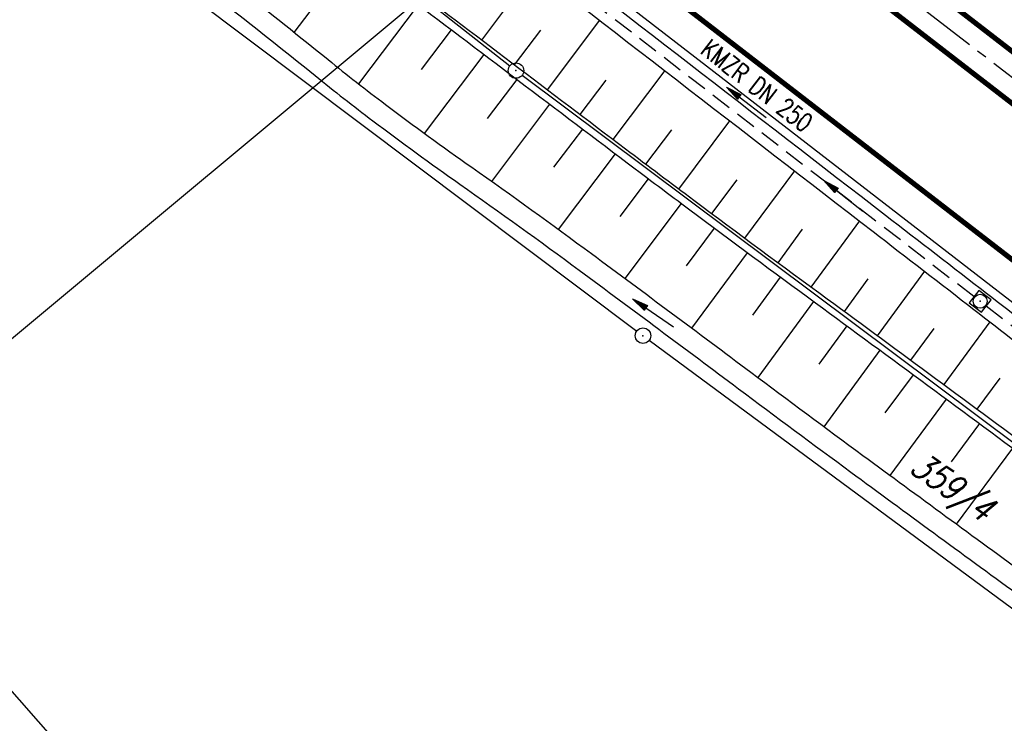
# Model space of a CAD drawing. Extents: x 448150 to 449332, y 437108 to 438384.
# Tile 134 of 172: x 448972 to 449068, y 437390 to 437459. Entities that reach past the tile are written whole.
import ezdxf
from ezdxf.enums import TextEntityAlignment as Align

# ---------------------------------------------------------------- set-up
doc = ezdxf.new("R2010")
doc.units = 0
doc.header["$LTSCALE"] = 2
doc.header["$MEASUREMENT"] = 0
for name, pattern in [('ACHSE', [5.5, 4, -0.5, 0.5, -0.5]), ('AUSGEZOGEN', [0]), ('GESTRICH-X2', [1.5, 1, -0.5])]:
    doc.linetypes.add(name, pattern=pattern)
doc.layers.get('0').update_dxf_attribs({"linetype": 'AUSGEZOGEN'})
for name, color, linetype in [('213-GRENZL-BAB', 7, 'AUSGEZOGEN'), ('213_FLSTNR', 8, 'AUSGEZOGEN'), ('213_GRENZL', 8, 'AUSGEZOGEN'), ('213_GRENZP', 8, 'AUSGEZOGEN'), ('213GRENZP-BAB', 7, 'AUSGEZOGEN'), ('ACHSETOP', 250, 'ACHSE'), ('BOESCHG', 250, 'AUSGEZOGEN'), ('FBRTOP', 250, 'AUSGEZOGEN'), ('KANAL', 7, 'GESTRICH-X2'), ('MULDE', 250, 'AUSGEZOGEN'), ('PFEIL', 7, 'CONTINUOUS'), ('PFEILTOP', 200, 'AUSGEZOGEN'), ('Planeinteilung', 250, 'CONTINUOUS'), ('RAHMEN', 7, 'AUSGEZOGEN'), ('SCHLITZRINNE', 200, 'AUSGEZOGEN'), ('SCHSYMBOL', 200, 'AUSGEZOGEN'), ('STRASSE', 250, 'AUSGEZOGEN'), ('TEXTO', 4, 'CONTINUOUS')]:
    doc.layers.add(name, color=color, linetype=linetype)
doc.styles.add('ROMANS', font='romans.shx', dxfattribs={"width": 0.8})

# ---------------------------------------------------------------- blocks, each defined once
blk = doc.blocks.new('20')
blk.add_lwpolyline([(-0.754, -0.751), (0.754, -0.751), (0.754, 0.75), (-0.754, 0.75)], close=True)
blk.add_circle((0, 0), 0.676)
blk.add_point((0, 0))
blk = doc.blocks.new('1135594')
at = {"layer": 'RAHMEN'}
blk.add_line((950, 5), (950, 589), dxfattribs=at)
blk = doc.blocks.new('PFEIL2')
at = {"color": 0}
for p, q in [((0.88, 0.002), (-2.401, -0.012)), ((0.881, -0.271), (0.879, 0.276)), ((0.879, 0.276), (2.429, 0.009)), ((0.911, 0.27), (0.879, 0.265)), ((0.965, 0.261), (0.879, 0.246)), ((1.019, 0.252), (0.879, 0.228)), ((1.073, 0.242), (0.879, 0.209)), ((1.127, 0.233), (0.879, 0.191)), ((1.181, 0.224), (0.879, 0.172)), ((1.235, 0.214), (0.879, 0.154)), ((1.289, 0.205), (0.879, 0.135)), ((1.343, 0.196), (0.879, 0.117)), ((1.397, 0.187), (0.879, 0.098)), ((1.451, 0.177), (0.879, 0.08)), ((1.505, 0.168), (0.879, 0.061)), ((1.559, 0.159), (0.88, 0.043)), ((1.613, 0.149), (0.88, 0.024)), ((1.668, 0.14), (0.88, 0.006)), ((1.722, 0.131), (0.88, -0.013)), ((1.776, 0.121), (0.88, -0.031)), ((1.83, 0.112), (0.88, -0.05)), ((1.884, 0.103), (0.88, -0.068)), ((1.938, 0.094), (0.88, -0.087)), ((1.992, 0.084), (0.88, -0.105)), ((2.046, 0.075), (0.88, -0.124)), ((2.1, 0.066), (0.88, -0.142)), ((2.154, 0.056), (0.88, -0.161)), ((2.208, 0.047), (0.88, -0.179)), ((2.262, 0.038), (0.881, -0.198)), ((2.316, 0.029), (0.881, -0.216)), ((2.37, 0.019), (0.881, -0.235)), ((2.424, 0.01), (0.881, -0.253)), ((2.429, 0.009), (0.881, -0.271))]:
    blk.add_line(p, q, dxfattribs=at)
blk = doc.blocks.new('GST')
at = {"color": 0}
blk.add_circle((0, 0), 0.75, dxfattribs=at)
blk.add_point((0, 0), dxfattribs=at)

msp = doc.modelspace()

# ---------------------------------------------------------------- hatches: boundary and pattern name
at = {"layer": 'SCHLITZRINNE'}
h = msp.add_hatch(dxfattribs=at)
h.set_pattern_fill('_USER', color=256, scale=1.5, angle=45, style=0, pattern_type=0)
h.set_pattern_definition([(0.19809, (448696.2442, 437758.0261), (-0.005186, 1.499991), [])])
edge = h.paths.add_edge_path()
edge.add_arc((450103.943, 439168.643), 1992.851, 225.253931, 225.326505)
edge.add_arc((450104.379, 439169.084), 1993.471, 225.326505, 225.685513)
edge.add_arc((450114.112, 439179.052), 2007.404, 225.685514, 226.043274)
edge.add_arc((450116.374, 439181.397), 2010.661, 226.043274, 226.400342)
edge.add_arc((450108.345, 439172.967), 1999.019, 226.400342, 226.758448)
edge.add_arc((450107.359, 439171.918), 1997.58, 226.758448, 227.116898)
edge.add_arc((450114.22, 439179.306), 2007.663, 227.116898, 227.474446)
edge.add_arc((450112.044, 439176.933), 2004.443, 227.474446, 227.83238)
edge.add_arc((450107.824, 439172.273), 1998.156, 227.83238, 228.190877)
edge.add_arc((450107.663, 439172.094), 1997.915, 228.190877, 228.549748)
edge.add_arc((450107.034, 439171.381), 1996.965, 228.549748, 228.908704)
edge.add_arc((450111.572, 439176.585), 2003.869, 228.908704, 229.265964)
edge.add_arc((450119.093, 439185.318), 2015.394, 229.265964, 229.6222)
edge.add_arc((450115.134, 439180.663), 2009.284, 229.6222, 229.979919)
edge.add_arc((450101.808, 439164.793), 1988.56, 229.979919, 230.339497)
edge.add_arc((450135.905, 439205.921), 2041.985, 230.339497, 230.699144)
edge.add_arc((450015.788, 439059.171), 1852.343, 230.699144, 231.076753)
edge.add_arc((450440.038, 439584.513), 2527.6, 231.076753, 231.41321)
edge.add_arc((449605.176, 438538.206), 1189.037, 231.413211, 231.903765)
edge.add_arc((451876.599, 441435.451), 4870.53, 231.903765, 232.054115)
edge.add_arc((449764.385, 438726.671), 1435.572, 232.054115, 232.331051)
edge.add_arc((663048.573, 714993.472), 350453.466, 232.33105148, 232.33182369)
edge.add_arc((452105.708, 441751.773), 5260.885, 232.331837, 232.33814)
edge.add_arc((1083717.784, 1260087.558), 1038995.508, 232.338139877, 232.338829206)
edge.add_arc((362297.748, 325361.769), 141749.668, 52.33595822, 52.34101086, ccw=False)
edge.add_arc((130991.073, 25697.409), 520301.522, 52.33458173, 52.33595822, ccw=False)
edge.add_arc((597397.743, 629905.021), 242982.187, 232.33379622, 232.33674373)
edge.add_arc((1091510.304, 1270060.009), 1051651.236, 232.336743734, 232.337424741)
edge.add_arc((63904.407, -61307.138), 630166.935, 52.33651599, 52.337652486, ccw=False)
edge.add_line((448950.678, 437541.271), (448965.933, 437529.496))
edge.add_arc((450103.943, 439168.643), 1993.351, 225.253931, 225.326505)
edge.add_arc((450104.379, 439169.084), 1993.971, 225.326505, 225.633952)
h = msp.add_hatch(dxfattribs=at)
h.set_pattern_fill('_USER', color=256, scale=1.5, angle=45, style=0, pattern_type=0)
h.set_pattern_definition([(1.0848, (448717.7677, 437736.8698), (-0.0283982, 1.4997312), [])])
edge = h.paths.add_edge_path()
edge.add_arc((450104.379, 439169.084), 1993.971, 225.677136, 225.685513)
edge.add_arc((450114.112, 439179.052), 2007.904, 225.685514, 226.043274)
edge.add_arc((450116.374, 439181.397), 2011.161, 226.043274, 226.348764)
edge.add_arc((450103.943, 439168.643), 1992.851, 225.253931, 225.326505)
edge.add_arc((450104.379, 439169.084), 1993.471, 225.326505, 225.685513)
edge.add_arc((450114.112, 439179.052), 2007.404, 225.685514, 226.043274)
edge.add_arc((450116.374, 439181.397), 2010.661, 226.043274, 226.400342)
edge.add_arc((450108.345, 439172.967), 1999.019, 226.400342, 226.758448)
edge.add_arc((450107.359, 439171.918), 1997.58, 226.758448, 227.116898)
edge.add_arc((450114.22, 439179.306), 2007.663, 227.116898, 227.474446)
edge.add_arc((450112.044, 439176.933), 2004.443, 227.474446, 227.83238)
edge.add_arc((450107.824, 439172.273), 1998.156, 227.83238, 228.190877)
edge.add_arc((450107.663, 439172.094), 1997.915, 228.190877, 228.549748)
edge.add_arc((450107.034, 439171.381), 1996.965, 228.549748, 228.908704)
edge.add_arc((450111.572, 439176.585), 2003.869, 228.908704, 229.265964)
edge.add_arc((450119.093, 439185.318), 2015.394, 229.265964, 229.6222)
edge.add_arc((450115.134, 439180.663), 2009.284, 229.6222, 229.979919)
edge.add_arc((450101.808, 439164.793), 1988.56, 229.979919, 230.339497)
edge.add_arc((450135.905, 439205.921), 2041.985, 230.339497, 230.699144)
edge.add_arc((450015.788, 439059.171), 1852.343, 230.699144, 231.076753)
edge.add_arc((450440.038, 439584.513), 2527.6, 231.076753, 231.41321)
edge.add_arc((449605.176, 438538.206), 1189.037, 231.413211, 231.903765)
edge.add_arc((451876.599, 441435.451), 4870.53, 231.903765, 232.054115)
edge.add_arc((449764.385, 438726.671), 1435.572, 232.054115, 232.331051)
edge.add_arc((663048.573, 714993.472), 350453.466, 232.33105148, 232.33182369)
edge.add_arc((452105.708, 441751.773), 5260.885, 232.331837, 232.33814)
edge.add_arc((1083717.784, 1260087.558), 1038995.508, 232.338139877, 232.338829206)
edge.add_arc((362297.748, 325361.769), 141749.668, 52.33595822, 52.34101086, ccw=False)
edge.add_arc((130991.073, 25697.409), 520301.522, 52.33458173, 52.33595822, ccw=False)
edge.add_arc((597397.743, 629905.021), 242982.187, 232.33379622, 232.33674373)
edge.add_arc((1091510.304, 1270060.009), 1051651.236, 232.336743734, 232.337424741)
edge.add_arc((63904.407, -61307.138), 630166.935, 52.33651599, 52.337652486, ccw=False)
edge.add_line((448950.678, 437541.271), (448965.933, 437529.496))
h = msp.add_hatch(dxfattribs=at)
h.set_pattern_fill('_USER', color=256, scale=1.5, angle=45, style=0, pattern_type=0)
h.set_pattern_definition([(1.92282, (448737.9663, 437717.5835), (-0.05033, 1.4991554), [])])
edge = h.paths.add_edge_path()
edge.add_arc((450116.374, 439181.397), 2011.161, 226.391578, 226.400342)
edge.add_arc((450108.345, 439172.967), 1999.519, 226.400342, 226.758448)
edge.add_arc((450107.359, 439171.918), 1998.08, 226.758448, 227.116898)
edge.add_arc((450114.22, 439179.306), 2008.163, 227.116898, 227.474446)
edge.add_arc((450112.044, 439176.933), 2004.943, 227.474446, 227.83238)
edge.add_arc((450107.824, 439172.273), 1998.656, 227.83238, 228.068653)
edge.add_arc((450103.943, 439168.643), 1992.851, 225.253931, 225.326505)
edge.add_arc((450104.379, 439169.084), 1993.471, 225.326505, 225.685513)
edge.add_arc((450114.112, 439179.052), 2007.404, 225.685514, 226.043274)
edge.add_arc((450116.374, 439181.397), 2010.661, 226.043274, 226.400342)
edge.add_arc((450108.345, 439172.967), 1999.019, 226.400342, 226.758448)
edge.add_arc((450107.359, 439171.918), 1997.58, 226.758448, 227.116898)
edge.add_arc((450114.22, 439179.306), 2007.663, 227.116898, 227.474446)
edge.add_arc((450112.044, 439176.933), 2004.443, 227.474446, 227.83238)
edge.add_arc((450107.824, 439172.273), 1998.156, 227.83238, 228.190877)
edge.add_arc((450107.663, 439172.094), 1997.915, 228.190877, 228.549748)
edge.add_arc((450107.034, 439171.381), 1996.965, 228.549748, 228.908704)
edge.add_arc((450111.572, 439176.585), 2003.869, 228.908704, 229.265964)
edge.add_arc((450119.093, 439185.318), 2015.394, 229.265964, 229.6222)
edge.add_arc((450115.134, 439180.663), 2009.284, 229.6222, 229.979919)
edge.add_arc((450101.808, 439164.793), 1988.56, 229.979919, 230.339497)
edge.add_arc((450135.905, 439205.921), 2041.985, 230.339497, 230.699144)
edge.add_arc((450015.788, 439059.171), 1852.343, 230.699144, 231.076753)
edge.add_arc((450440.038, 439584.513), 2527.6, 231.076753, 231.41321)
edge.add_arc((449605.176, 438538.206), 1189.037, 231.413211, 231.903765)
edge.add_arc((451876.599, 441435.451), 4870.53, 231.903765, 232.054115)
edge.add_arc((449764.385, 438726.671), 1435.572, 232.054115, 232.331051)
edge.add_arc((663048.573, 714993.472), 350453.466, 232.33105148, 232.33182369)
edge.add_arc((452105.708, 441751.773), 5260.885, 232.331837, 232.33814)
edge.add_arc((1083717.784, 1260087.558), 1038995.508, 232.338139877, 232.338829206)
edge.add_arc((362297.748, 325361.769), 141749.668, 52.33595822, 52.34101086, ccw=False)
edge.add_arc((130991.073, 25697.409), 520301.522, 52.33458173, 52.33595822, ccw=False)
edge.add_arc((597397.743, 629905.021), 242982.187, 232.33379622, 232.33674373)
edge.add_arc((1091510.304, 1270060.009), 1051651.236, 232.336743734, 232.337424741)
edge.add_arc((63904.407, -61307.138), 630166.935, 52.33651599, 52.337652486, ccw=False)
edge.add_line((448950.678, 437541.271), (448965.933, 437529.496))
h = msp.add_hatch(dxfattribs=at)
h.set_pattern_fill('_USER', color=256, scale=1.5, angle=45, style=0, pattern_type=0)
h.set_pattern_definition([(5.43336, (448830.8072, 437635.437), (-0.142032, 1.4932605), [])])
edge = h.paths.add_edge_path()
edge.add_arc((450115.134, 439180.663), 2009.784, 229.703318, 229.979919)
edge.add_arc((450101.808, 439164.793), 1989.06, 229.979919, 230.339497)
edge.add_arc((450135.905, 439205.921), 2042.485, 230.339497, 230.699144)
edge.add_arc((450015.788, 439059.171), 1852.843, 230.699144, 231.076753)
edge.add_arc((450440.038, 439584.513), 2528.1, 231.076753, 231.211068)
edge.add_arc((450103.943, 439168.643), 1992.851, 225.253931, 225.326505)
edge.add_arc((450104.379, 439169.084), 1993.471, 225.326505, 225.685513)
edge.add_arc((450114.112, 439179.052), 2007.404, 225.685514, 226.043274)
edge.add_arc((450116.374, 439181.397), 2010.661, 226.043274, 226.400342)
edge.add_arc((450108.345, 439172.967), 1999.019, 226.400342, 226.758448)
edge.add_arc((450107.359, 439171.918), 1997.58, 226.758448, 227.116898)
edge.add_arc((450114.22, 439179.306), 2007.663, 227.116898, 227.474446)
edge.add_arc((450112.044, 439176.933), 2004.443, 227.474446, 227.83238)
edge.add_arc((450107.824, 439172.273), 1998.156, 227.83238, 228.190877)
edge.add_arc((450107.663, 439172.094), 1997.915, 228.190877, 228.549748)
edge.add_arc((450107.034, 439171.381), 1996.965, 228.549748, 228.908704)
edge.add_arc((450111.572, 439176.585), 2003.869, 228.908704, 229.265964)
edge.add_arc((450119.093, 439185.318), 2015.394, 229.265964, 229.6222)
edge.add_arc((450115.134, 439180.663), 2009.284, 229.6222, 229.979919)
edge.add_arc((450101.808, 439164.793), 1988.56, 229.979919, 230.339497)
edge.add_arc((450135.905, 439205.921), 2041.985, 230.339497, 230.699144)
edge.add_arc((450015.788, 439059.171), 1852.343, 230.699144, 231.076753)
edge.add_arc((450440.038, 439584.513), 2527.6, 231.076753, 231.41321)
edge.add_arc((449605.176, 438538.206), 1189.037, 231.413211, 231.903765)
edge.add_arc((451876.599, 441435.451), 4870.53, 231.903765, 232.054115)
edge.add_arc((449764.385, 438726.671), 1435.572, 232.054115, 232.331051)
edge.add_arc((663048.573, 714993.472), 350453.466, 232.33105148, 232.33182369)
edge.add_arc((452105.708, 441751.773), 5260.885, 232.331837, 232.33814)
edge.add_arc((1083717.784, 1260087.558), 1038995.508, 232.338139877, 232.338829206)
edge.add_arc((362297.748, 325361.769), 141749.668, 52.33595822, 52.34101086, ccw=False)
edge.add_arc((130991.073, 25697.409), 520301.522, 52.33458173, 52.33595822, ccw=False)
edge.add_arc((597397.743, 629905.021), 242982.187, 232.33379622, 232.33674373)
edge.add_arc((1091510.304, 1270060.009), 1051651.236, 232.336743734, 232.337424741)
edge.add_arc((63904.407, -61307.138), 630166.935, 52.33651599, 52.337652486, ccw=False)
edge.add_line((448950.678, 437541.271), (448965.933, 437529.496))

# ---------------------------------------------------------------- linework, layer by layer
at = {"layer": '213-GRENZL-BAB', "flags": 128}
for points in [[(448994.139, 437474.037), (449019.499, 437454.143)], [(449020.69, 437453.231), (449085.07, 437405.139)]]:
    msp.add_lwpolyline(points, dxfattribs=at)
at = {"layer": '213_GRENZL'}
for p, q in [((448972.963, 437472.603), (449031.83, 437428.4)), ((449033.033, 437427.504), (449082.817, 437390.746)), ((448961.429, 437404.322), (448990.306, 437371.685))]:
    msp.add_line(p, q, dxfattribs=at)
at = {"layer": 'ACHSETOP', "flags": 128}
msp.add_lwpolyline([(448380.241, 438171.899), (448383.346, 438166.505), (448396.089, 438144.997), (448409.099, 438123.649), (448422.375, 438102.466), (448435.915, 438081.45), (448449.717, 438060.605), (448463.778, 438039.935), (448478.096, 438019.441), (448492.67, 437999.129), (448507.496, 437979), (448522.573, 437959.057), (448537.897, 437939.305), (448553.468, 437919.746), (448569.282, 437900.384), (448585.336, 437881.22), (448601.629, 437862.258), (448618.157, 437843.502), (448634.919, 437824.954), (448651.911, 437806.617), (448669.131, 437788.493), (448686.577, 437770.586), (448704.244, 437752.899), (448722.132, 437735.434), (448740.236, 437718.194), (448758.555, 437701.181), (448777.084, 437684.399), (448795.822, 437667.85), (448814.766, 437651.536), (448833.911, 437635.46), (448853.257, 437619.625), (448872.798, 437604.033), (448888.336, 437591.917), (448892.529, 437588.68), (448912.32, 437573.405), (448932.11, 437558.129), (448951.9, 437542.854), (449011.271, 437497.027), (449090.432, 437435.925), (449169.594, 437374.823), (449183.702, 437363.933)], dxfattribs=at)
at = {"layer": 'BOESCHG'}
for p, q in [((448998.552, 437457.391), (449004.248, 437464.892)), ((449021.873, 437463.447), (449016.727, 437456.647)), ((449004.813, 437452.384), (449010.624, 437460.06)), ((449028.204, 437458.562), (449023.108, 437451.821)), ((449010.903, 437453.8), (449013.813, 437457.646)), ((449022.478, 437457.619), (449019.917, 437454.234)), ((449011.211, 437447.575), (449017.003, 437455.232)), ((449017.327, 437449.028), (449020.194, 437452.819)), ((449034.535, 437453.676), (449029.49, 437446.997)), ((449028.834, 437452.764), (449026.298, 437449.409)), ((449017.732, 437442.928), (449023.384, 437450.407)), ((449023.784, 437444.3), (449026.576, 437447.996)), ((449040.842, 437448.81), (449035.882, 437442.186)), ((449035.187, 437447.915), (449032.683, 437444.588)), ((449024.234, 437438.257), (449029.768, 437445.585)), ((449047.143, 437443.948), (449042.297, 437437.407)), ((449030.217, 437439.528), (449032.961, 437443.177)), ((449041.539, 437443.086), (449039.086, 437439.793)), ((449030.71, 437433.484), (449036.162, 437440.777)), ((449053.446, 437439.085), (449048.737, 437432.661)), ((449036.654, 437434.737), (449039.368, 437438.386)), ((449047.904, 437438.273), (449045.514, 437435.03)), ((449037.168, 437428.687), (449042.581, 437436.003)), ((449059.783, 437434.195), (449055.192, 437427.935)), ((449043.096, 437429.956), (449045.799, 437433.627)), ((449054.287, 437433.471), (449051.965, 437430.299)), ((449043.615, 437423.877), (449049.023, 437431.26)), ((449049.534, 437425.193), (449052.249, 437428.895)), ((449066.129, 437429.296), (449061.638, 437423.197)), ((449060.686, 437428.657), (449058.416, 437425.568)), ((449050.025, 437419.112), (449055.474, 437426.528)), ((449055.967, 437420.45), (449058.696, 437424.158)), ((449067.08, 437423.835), (449064.858, 437420.824)), ((449056.455, 437414.375), (449061.917, 437421.786)), ((449062.406, 437415.713), (449065.136, 437419.412)), ((449062.897, 437409.655), (449068.354, 437417.035))]:
    msp.add_line(p, q, dxfattribs=at)
for points in [[(448954.691, 437501.956, -0.009019), (448976.82, 437485.783, -0.000877), (448994.474, 437472.337, 0.001124), (449008.265, 437461.845, 0.000367), (449030.897, 437444.731, 0.001371), (449036.972, 437440.171, 0.002262), (449049.18, 437431.144, -0.001268), (449070.999, 437415.078, -0.000443), (449090.542, 437400.583, -0.000825), (449101.007, 437392.781, -0.002277), (449101.56, 437392.363, -0.000041), (449132.439, 437368.815, -0.002303)], [(449154.897, 437352.613, 0.001072), (449139.433, 437364.685, 0.002565), (449132.929, 437369.686, 0.000039), (449101.949, 437393.253, 0.001905), (449101.315, 437393.732, 0.000752), (449089.533, 437402.525, 0.000489), (449071.382, 437416.001, 0.001588), (449050.312, 437431.509, -0.002579), (449037.354, 437441.086, -0.001306), (449030.744, 437446.052, -0.00039), (449008.649, 437462.766, -0.001186), (448994.808, 437473.305, 0.000936), (448977.276, 437486.669, 0.008823), (448955.953, 437502.274, -0.010074)]]:
    msp.add_lwpolyline(points, format="xyb", dxfattribs=at)
at = {"layer": 'FBRTOP'}
for points in [[(448922.707, 437586.863, -0.000006), (448932.602, 437579.224, 0.000013), (448942.498, 437571.586, 0.000003), (448952.392, 437563.949, -0.000005), (448962.287, 437556.312, -0.000002), (448991.973, 437533.398, 0.000001), (449021.658, 437510.484, 0), (449059.524, 437481.257, 0), (449100.819, 437449.382, 0.000002), (449140.4, 437418.831, -0.000003), (449179.981, 437388.28, -0.000002), (449197.089, 437375.075, 0.000004)], [(448902.917, 437602.137, 0.000003), (448912.812, 437594.5, -0.000022)], [(448953.441, 437519.874, -0.000001), (448971.045, 437506.285, 0.000001), (449000.731, 437483.372, 0), (449038.595, 437454.145, 0), (449079.892, 437422.27, 0.000002), (449119.473, 437391.719, -0.000003), (449159.054, 437361.168, -0.000001), (449170.118, 437352.627, 0.000004)]]:
    msp.add_lwpolyline(points, format="xyb", dxfattribs=at)
at = {"layer": 'FBRTOP', "const_width": 0.5}
for points in [[(448913.542, 437574.988, -0.000006), (448923.437, 437567.35, 0.000013), (448933.332, 437559.712, 0.000003), (448943.227, 437552.075, -0.000005), (448953.122, 437544.437, -0.000002), (448982.808, 437521.524, 0.000001), (449012.493, 437498.61, 0), (449050.358, 437469.383, 0), (449091.654, 437437.508, 0.000002), (449131.235, 437406.957, -0.000003), (449170.816, 437376.406, -0.000001), (449185.277, 437365.244, 0.000004)], [(448920.886, 437584.504, -0.000006), (448930.781, 437576.866, 0.000013), (448940.677, 437569.227, 0.000003), (448950.572, 437561.59, -0.000005), (448960.466, 437553.953, -0.000002), (448990.152, 437531.039), (449019.838, 437508.125), (449057.703, 437478.898), (449098.999, 437447.023, 0.000002), (449138.58, 437416.472, -0.000003), (449178.161, 437385.922, -0.000002), (449194.742, 437373.122, 0.000004)], [(448901.097, 437599.778, 0.000003), (448910.992, 437592.141, -0.000022)], [(448893.751, 437590.263, 0.000003), (448903.647, 437582.626, -0.000022)], [(448965.933, 437529.496, -0.000001), (448980.363, 437518.357, 0.000001), (449010.049, 437495.444, 0.000001), (449047.914, 437466.217, 0.000001), (449089.21, 437434.342, 0.000002), (449128.791, 437403.791, -0.000003), (449168.372, 437373.24, -0.000001), (449182.127, 437362.622, 0.000004)]]:
    msp.add_lwpolyline(points, format="xyb", dxfattribs=at)
msp.add_lwpolyline([(448682.025, 437755.333), (448694.401, 437742.943), (448712.414, 437725.356), (448730.645, 437707.995), (448749.092, 437690.863), (448767.751, 437673.964), (448786.62, 437657.299), (448805.696, 437640.871), (448824.976, 437624.682), (448844.457, 437608.736), (448864.127, 437593.041), (448879.754, 437580.856), (448883.974, 437577.598), (448903.766, 437562.322), (448923.555, 437547.047), (448943.346, 437531.771), (449002.717, 437485.944), (449081.878, 437424.842), (449161.04, 437363.74), (449172.678, 437354.757)], dxfattribs=at)
at = {"layer": 'KANAL'}
msp.add_line((449065.781, 437430.844), (449104.219, 437401.125), dxfattribs=at)
at = {"layer": 'KANAL', "flags": 128}
msp.add_lwpolyline([(449017.844, 437467.813), (449018.612, 437467.221), (449064.594, 437431.75)], dxfattribs=at)
at = {"layer": 'MULDE'}
for points in [[(449107.415, 437376.841, 0.000009), (449131.747, 437358.942, 0.00096)], [(449106.23, 437375.23, 0.000009), (449130.561, 437357.33, 0.000999)], [(448968.593, 437480.222, -0.002941), (448980.001, 437471.688, -0.002496), (448993.328, 437461.49, -0.005844), (449001.849, 437454.741, 0.00895), (449007.4, 437450.401, 0.008417), (449015.793, 437444.295, -0.006122), (449027.427, 437435.913, -0.001349), (449042.906, 437424.407, 0.001917), (449053.8, 437416.327, 0.001281), (449069.938, 437404.518, -0.00171), (449082.033, 437395.651, -0.000947), (449094.845, 437386.154, 0.001011)], [(448967.405, 437478.614, -0.002941), (448978.794, 437470.094, -0.002496), (448992.104, 437459.908, -0.005844), (449000.589, 437453.188, 0.00895), (449006.196, 437448.803, 0.008417), (449014.644, 437442.658, -0.006122), (449026.239, 437434.305, -0.001349), (449041.708, 437422.805, 0.001917), (449052.614, 437414.717, 0.001281), (449068.761, 437402.901, -0.00171), (449080.845, 437394.043, -0.000947), (449093.651, 437384.549, 0.001011)]]:
    msp.add_lwpolyline(points, format="xyb", dxfattribs=at)
at = {"layer": 'MULDE', "flags": 128}
for points in [[(448954.785, 437518.341, 0.000109), (448956.779, 437516.388, 0.000157), (448958.163, 437515.034, 0.000011), (448959.867, 437513.368, 0.000143), (448959.999, 437513.239, 0.042526), (448965.438, 437508.764, -0.013468), (448983.849, 437495.327, -0.000028), (449008.283, 437476.463, 0.000072), (449017.854, 437469.075, 0.000017), (449056.003, 437439.638, -0.000067), (449065.798, 437432.079, -0.000102), (449082.4, 437419.256, -0.000074), (449105.415, 437401.469, -0.000078), (449116.883, 437392.6, 0.000032), (449144.822, 437370.989, 0.000108), (449145.231, 437370.673, 0.000004), (449155.605, 437362.656, 0.005451), (449157.368, 437361.325, 0.002045), (449162.157, 437357.818, 0.002045)], [(448953.385, 437516.913, 0.000109), (448955.38, 437514.959, 0.000157), (448956.765, 437513.604, 0.000011), (448958.469, 437511.938, 0.000143), (448958.601, 437511.809, 0.042526), (448964.303, 437507.117, -0.013468), (448982.627, 437493.743, -0.000028), (449007.06, 437474.88, 0.000072), (449016.632, 437467.491, 0.000017), (449054.781, 437438.055, -0.000067), (449064.576, 437430.495, -0.000102), (449081.178, 437417.674, -0.000074), (449104.191, 437399.887, -0.000078), (449115.659, 437391.018, 0.000032), (449143.598, 437369.407, 0.000108), (449144.008, 437369.09, 0.000004), (449154.383, 437361.074, 0.005451), (449156.18, 437359.716, 0.002045), (449160.983, 437356.2, 0.002045)]]:
    msp.add_lwpolyline(points, format="xyb", dxfattribs=at)
at = {"layer": 'STRASSE'}
for points in [[(448965.861, 437640.125, -0.007273), (448982.543, 437630.423, -0.002597), (448992.855, 437624.15, -0.002625), (449002.994, 437617.836, -0.008673), (449018.483, 437607.698, -0.007096), (449037.015, 437594.715, -0.00359), (449045.263, 437588.67, -0.003795), (449052.98, 437582.837, -0.008023), (449064.48, 437573.709, -0.00774), (449076.097, 437563.877, -0.007299), (449087.721, 437553.422, -0.008343), (449097.6, 437543.962, -0.003025), (449110.786, 437530.747, -0.005424), (449118.016, 437523.252, -0.000071), (449129.468, 437511.116, -0.000182), (449133.912, 437506.402, -0.000004), (449139.57, 437500.396, -0.000025), (449140.455, 437499.456, -0.000258), (449147.41, 437492.063, -0.000265), (449154.173, 437484.86, -0.000843), (449162.141, 437476.335, 0.000232), (449191.079, 437445.299, 0.000211), (449211.996, 437422.905, 0.000153), (449230.626, 437402.989, 0.003088)], [(449006.795, 437623.869, -0.008673), (449022.491, 437613.595, -0.007096), (449041.189, 437600.496, -0.00359), (449049.519, 437594.391, -0.003795), (449057.323, 437588.493, -0.008023), (449069.002, 437579.223, -0.00774), (449080.787, 437569.248, -0.007299), (449092.566, 437558.654, -0.008343), (449102.617, 437549.029, -0.003025), (449115.864, 437535.753, -0.005424), (449123.201, 437528.147, -0.000071), (449134.655, 437516.009, -0.000182), (449139.102, 437511.291, -0.000004), (449144.759, 437505.287, -0.000025), (449145.646, 437504.345, -0.000258), (449152.605, 437496.948, -0.000266), (449159.374, 437489.738, -0.000843), (449167.359, 437481.195, 0.000232), (449196.292, 437450.164, 0.000211), (449217.204, 437427.775, 0.000156), (449236.116, 437407.558, 0.003088)]]:
    msp.add_lwpolyline(points, format="xyb", dxfattribs=at)

# ---------------------------------------------------------------- block references
at = {"layer": '213_GRENZP', "rotation": 322.3369117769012}
msp.add_blockref('GST', (449032.43, 437427.95), dxfattribs=at)
at = {"layer": '213GRENZP-BAB', "rotation": 322.3369009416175}
msp.add_blockref('GST', (449020.089, 437453.68), dxfattribs=at)
at = {"layer": 'PFEIL', "rotation": 142.3444000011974}
msp.add_blockref('PFEIL2', (449042.472, 437450.6), dxfattribs=at)
at = {"layer": 'PFEILTOP'}
for p, rotation in [((449051.902, 437441.523), 141.8589114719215), ((449033.424, 437430.169), 145.4613269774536)]:
    msp.add_blockref('PFEIL2', p, dxfattribs=dict(at, rotation=rotation))
at = {"layer": 'Planeinteilung', "linetype": 'Continuous', "rotation": 309.7713901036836}
msp.add_blockref('1135594', (448149.704, 437980.018), dxfattribs=at)
at = {"layer": 'SCHSYMBOL', "rotation": 322.3365}
msp.add_blockref('20', (449065.187, 437431.287), dxfattribs=at)

# ---------------------------------------------------------------- texts
at = {"layer": '213_FLSTNR', "style": 'ROMANS', "oblique": 15, "width": 0.8}
msp.add_text('359/4', height=2.5, rotation=324.9988, dxfattribs=at).set_placement((449058.184, 437414.797))
at = {"layer": 'TEXTO', "style": 'ROMANS', "width": 0.75}
msp.add_text('KMZR DN 250', height=1.8, rotation=322.3444, dxfattribs=at).set_placement((449042.945, 437451.504), align=Align.CENTER)

doc.saveas('drawing.dxf')
